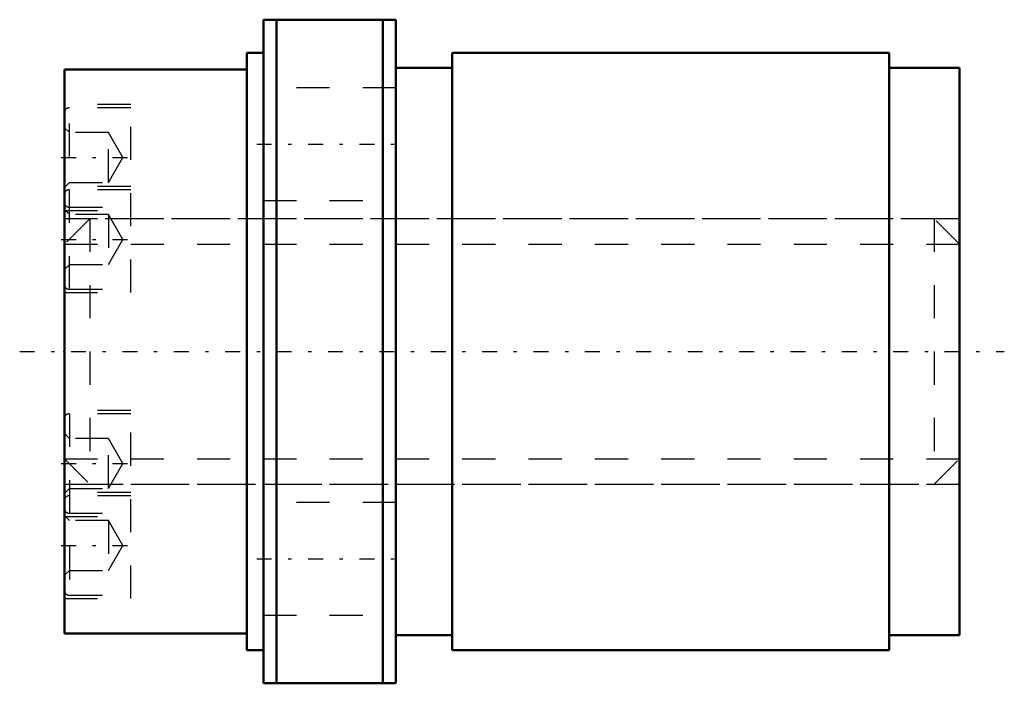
# Model space of a CAD drawing. Header units: millimetres. Extents: x -1.4 to 28.4, y -10 to 10.
import ezdxf

# ---------------------------------------------------------------- set-up
doc = ezdxf.new("R2010")
doc.units = ezdxf.units.MM
doc.linetypes.add('Center', pattern=[1.5, 0.45, -0.5, 0.05, -0.5])
doc.linetypes.add('Dashed', pattern=[2, 1, -1])
for name, color, linetype, lineweight in [('2d ConnectionPoints', 7, 'Continuous', 50), ('AM_0', 7, 'Continuous', 50), ('AM_5', 3, 'Continuous', 25), ('AM_7', 7, 'Center', 25), ('AM_9', 6, 'Dashed', 25)]:
    doc.layers.add(name, color=color, linetype=linetype, lineweight=lineweight)

# ---------------------------------------------------------------- blocks, each defined once
blk = doc.blocks.new('1_RR0130WGF0812_3Nut_0_in_WGF0812_3G1_27LC3_0_13_0_0_4')
at = {"layer": 'AM_0'}
for p, q in [((6, 10), (10, 10)), ((6, 10), (6, -10)), ((6.4, 10), (6.4, -10)), ((9.6, 10), (9.6, -10)), ((10, 10), (10, -10)), ((5.5, 9), (5.5, -9)), ((6, 9), (5.5, 9)), ((11.7, 9), (11.7, -9)), ((24.875, 9), (11.7, 9)), ((24.875, 9), (24.875, -9)), ((0, 8.5), (0, -8.5)), ((5.5, 8.5), (0, 8.5)), ((11.7, 8.55), (10, 8.55)), ((27, 8.55), (24.875, 8.55)), ((27, 8.55), (27, -8.55)), ((0, -8.5), (5.5, -8.5)), ((10, -8.55), (11.7, -8.55)), ((24.875, -8.55), (27, -8.55)), ((5.5, -9), (6, -9)), ((11.7, -9), (24.875, -9)), ((10, -10), (6, -10))]:
    blk.add_line(p, q, dxfattribs=at)
at = {"layer": 'AM_7'}
for p, q in [((5.8, 6.25), (10.2, 6.25)), ((-0.1, 5.846), (2.1, 5.846)), ((-0.1, 3.375), (2.1, 3.375)), ((-0.1, -3.375), (2.1, -3.375)), ((-0.1, -5.846), (2.1, -5.846)), ((5.8, -6.25), (10.2, -6.25))]:
    blk.add_line(p, q, dxfattribs=at)
at = {"layer": 'AM_9'}
for p, q in [((10, 7.95), (6, 7.95)), ((2, 7.446), (0, 7.446)), ((2, 1.775), (2, 7.446)), ((2, 7.346), (0.15, 7.346)), ((0.15, 1.875), (0.15, 7.346)), ((0.15, 6.596), (0, 6.746)), ((1.333, 6.596), (0.15, 6.596)), ((1.333, 5.096), (1.333, 6.596)), ((1.766, 5.846), (1.333, 6.596)), ((1.333, 5.096), (1.766, 5.846)), ((0, 4.946), (0.15, 5.096)), ((0.15, 5.096), (1.333, 5.096)), ((2, 4.975), (0, 4.975)), ((2, 4.875), (0.15, 4.875)), ((6, 4.55), (10, 4.55)), ((0.15, 4.125), (0, 4.275)), ((0, 4.246), (2, 4.246)), ((0.15, 4.346), (2, 4.346)), ((27, 4), (0, 4)), ((1.333, 4.125), (0.15, 4.125)), ((1.766, 3.375), (1.333, 4.125)), ((1.333, 4.125), (1.333, 2.625)), ((1.333, 2.625), (1.766, 3.375)), ((0, 2.475), (0.15, 2.625)), ((0.15, 2.625), (1.333, 2.625)), ((0.15, 1.875), (2, 1.875)), ((0, 1.775), (2, 1.775)), ((2, -1.775), (0, -1.775)), ((2, -7.446), (2, -1.775)), ((2, -1.875), (0.15, -1.875)), ((0.15, -1.875), (0.15, -7.346)), ((0.15, -2.625), (0, -2.475)), ((1.333, -2.625), (0.15, -2.625)), ((1.333, -4.125), (1.333, -2.625)), ((1.766, -3.375), (1.333, -2.625)), ((1.333, -4.125), (1.766, -3.375)), ((0, -4), (27, -4)), ((0, -4.275), (0.15, -4.125)), ((0.15, -4.125), (1.333, -4.125)), ((2, -4.246), (0, -4.246)), ((2, -4.346), (0.15, -4.346)), ((10, -4.55), (6, -4.55)), ((0.15, -5.096), (0, -4.946)), ((0, -4.975), (2, -4.975)), ((0.15, -4.875), (2, -4.875)), ((1.333, -5.096), (0.15, -5.096)), ((1.333, -5.096), (1.333, -6.596)), ((1.766, -5.846), (1.333, -5.096)), ((1.333, -6.596), (1.766, -5.846)), ((0, -6.746), (0.15, -6.596)), ((0.15, -6.596), (1.333, -6.596)), ((0.15, -7.346), (2, -7.346)), ((0, -7.446), (2, -7.446)), ((6, -7.95), (10, -7.95))]:
    blk.add_line(p, q, dxfattribs=at)
for centre, start, end in [((0.15, 7.196), 90, 180), ((0.15, 4.725), 90, 180), ((0.15, 4.496), 180, 270), ((0.15, 2.025), 180, 270), ((0.15, -2.025), 90, 180), ((0.15, -4.496), 90, 180), ((0.15, -4.725), 180, 270), ((0.15, -7.196), 180, 270)]:
    blk.add_arc(centre, 0.15, start, end, dxfattribs=at)
blk = doc.blocks.new('2_0130WGF0812_30Shaft_0_in_WGF0812_3G1_27LC3_0_13_0_0_4')
at = {"layer": 'AM_5', "linetype": 'Dashed'}
for p, q in [((0, 3.233), (27, 3.233)), ((0, -3.233), (27, -3.233))]:
    blk.add_line(p, q, dxfattribs=at)
at = {"layer": 'AM_7'}
blk.add_line((-1.35, 0), (28.35, 0), dxfattribs=at)
at = {"layer": 'AM_9'}
for p, q in [((0.767, 4), (0, 3.233)), ((26.233, 4), (0.767, 4)), ((0.767, 4), (0.767, -4)), ((26.233, 4), (26.233, -4)), ((27, 3.233), (26.233, 4)), ((0, -3.233), (0.767, -4)), ((26.233, -4), (27, -3.233)), ((0.767, -4), (26.233, -4))]:
    blk.add_line(p, q, dxfattribs=at)

msp = doc.modelspace()

# ---------------------------------------------------------------- linework, layer by layer
at = {"layer": '2d ConnectionPoints'}
msp.add_point((0, 0), dxfattribs=at)

# ---------------------------------------------------------------- block references
for name in ['1_RR0130WGF0812_3Nut_0_in_WGF0812_3G1_27LC3_0_13_0_0_4', '2_0130WGF0812_30Shaft_0_in_WGF0812_3G1_27LC3_0_13_0_0_4']:
    msp.add_blockref(name, (0, 0))

doc.saveas('drawing.dxf')
